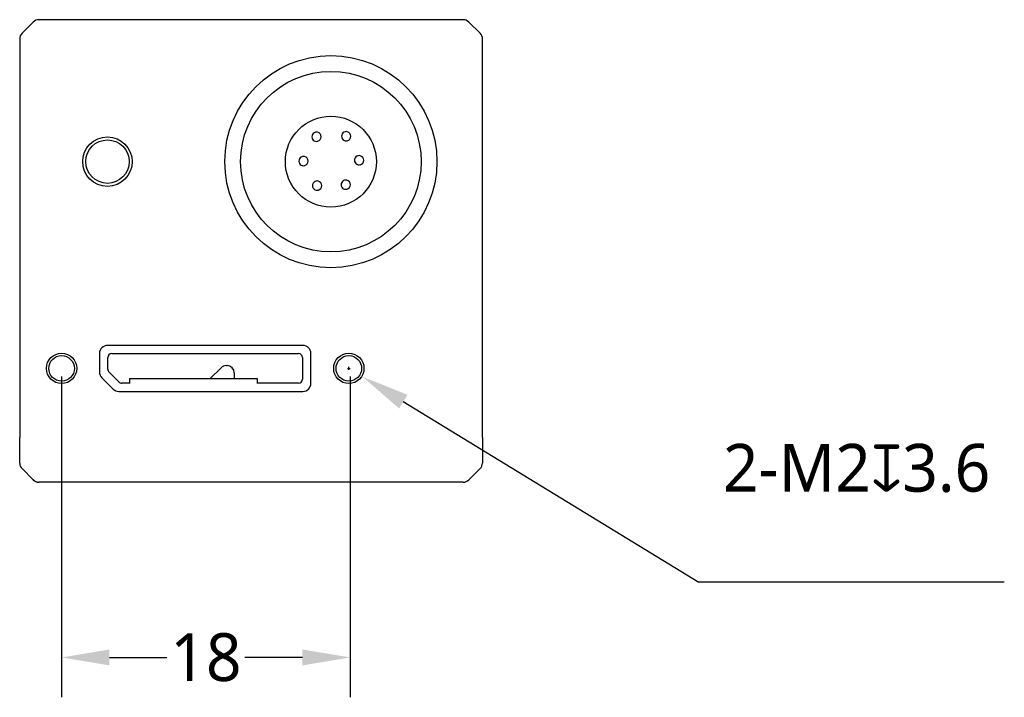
# Model space of a CAD drawing. Extents: x 131 to 418, y 147 to 294.
# Tile 37 of 37: x 314 to 375, y 225 to 268. Entities that reach past the tile are written whole.
import ezdxf

# ---------------------------------------------------------------- set-up
doc = ezdxf.new("R2010")
doc.units = 0
doc.header["$LTSCALE"] = 30.734
doc.header["$MEASUREMENT"] = 0
doc.layers.get('0').update_dxf_attribs({"linetype": 'CONTINUOUS'})
doc.layers.add('00_COMPONENTS', color=7, linetype='CONTINUOUS')
doc.layers.add('51__DRAFT_DIMS', color=7, linetype='CONTINUOUS')
doc.styles.get("Standard").update_dxf_attribs({"font": 'Roboto-Regular.ttf'})

# ---------------------------------------------------------------- blocks, each defined once
blk = doc.blocks.new('_FILLED')
at = {"color": 0, "linetype": 'ByBlock'}
blk.add_solid([(0, 0), (-1, 0.167), (-1, -0.167)], dxfattribs=at)

msp = doc.modelspace()

# ---------------------------------------------------------------- linework, layer by layer
for p, q in [((316.403, 245.225), (316.403, 225.103)), ((334.493, 245.225), (334.493, 225.103)), ((319.403, 227.603), (323.006, 227.603)), ((331.493, 227.603), (327.891, 227.603))]:
    msp.add_line(p, q)
at = {"layer": '00_COMPONENTS'}
for p, q in [((313.925, 266.732), (314.632, 267.439)), ((314.632, 267.439), (313.926, 266.733)), ((341.571, 267.585), (314.986, 267.585)), ((341.925, 267.439), (342.632, 266.732)), ((342.631, 266.733), (341.925, 267.439)), ((313.817, 266.57), (313.788, 266.476)), ((313.863, 266.656), (313.817, 266.57)), ((313.925, 266.732), (313.863, 266.656)), ((342.694, 266.656), (342.632, 266.732)), ((342.74, 266.57), (342.694, 266.656)), ((342.769, 266.476), (342.74, 266.57)), ((313.788, 266.476), (313.778, 266.378)), ((313.778, 266.378), (313.778, 241.385)), ((342.778, 266.378), (342.769, 266.476)), ((342.778, 241.385), (342.778, 266.378)), ((332.308, 260.528), (332.312, 260.528)), ((332.445, 260.528), (332.449, 260.528)), ((334.167, 260.561), (334.171, 260.562)), ((334.304, 260.562), (334.308, 260.561)), ((332.447, 259.965), (332.445, 259.964)), ((332.449, 259.965), (332.447, 259.965)), ((334.307, 259.998), (334.304, 259.998)), ((334.308, 259.998), (334.307, 259.998)), ((331.492, 259.005), (331.496, 259.006)), ((331.629, 259.006), (331.633, 259.005)), ((334.975, 259.057), (334.979, 259.058)), ((335.112, 259.058), (335.116, 259.057)), ((331.632, 258.442), (331.629, 258.442)), ((331.633, 258.442), (331.632, 258.442)), ((335.115, 258.494), (335.112, 258.494)), ((335.116, 258.494), (335.115, 258.494)), ((332.344, 257.464), (332.348, 257.464)), ((332.482, 257.464), (332.485, 257.464)), ((334.138, 257.523), (334.142, 257.524)), ((334.275, 257.524), (334.279, 257.523)), ((332.484, 256.901), (332.482, 256.9)), ((332.485, 256.901), (332.484, 256.901)), ((334.277, 256.96), (334.275, 256.96)), ((334.279, 256.96), (334.277, 256.96)), ((318.817, 246.857), (318.788, 246.763)), ((318.863, 246.943), (318.817, 246.857)), ((318.925, 247.019), (318.863, 246.943)), ((319.001, 247.081), (318.925, 247.019)), ((319.087, 247.127), (319.001, 247.081)), ((319.181, 247.156), (319.087, 247.127)), ((319.278, 247.165), (319.181, 247.156)), ((331.529, 247.165), (319.278, 247.165)), ((331.626, 247.156), (331.529, 247.165)), ((331.72, 247.127), (331.626, 247.156)), ((331.806, 247.081), (331.72, 247.127)), ((331.882, 247.019), (331.806, 247.081)), ((331.944, 246.943), (331.882, 247.019)), ((331.99, 246.857), (331.944, 246.943)), ((332.019, 246.763), (331.99, 246.857)), ((318.788, 246.763), (318.778, 246.665)), ((318.778, 246.665), (318.778, 245.492)), ((319.298, 245.676), (319.298, 246.406)), ((319.548, 246.656), (331.248, 246.656)), ((320.828, 246.666), (320.828, 246.656)), ((321.723, 246.666), (321.723, 246.659)), ((323.723, 246.659), (323.723, 246.666)), ((328.423, 246.666), (328.423, 246.659)), ((331.498, 246.406), (331.498, 245.046)), ((332.028, 246.665), (332.019, 246.763)), ((332.028, 244.785), (332.028, 246.665)), ((325.723, 245.091), (326.395, 245.764)), ((326.713, 245.896), (326.773, 245.896)), ((318.778, 245.492), (318.788, 245.395)), ((318.788, 245.395), (318.817, 245.301)), ((318.817, 245.301), (318.863, 245.215)), ((318.863, 245.215), (318.925, 245.139)), ((318.925, 245.139), (319.632, 244.432)), ((319.372, 245.499), (320.002, 244.869)), ((320.653, 245.091), (320.653, 244.786)), ((320.653, 245.091), (328.653, 245.091)), ((327.223, 245.446), (327.223, 245.091)), ((328.653, 245.091), (328.653, 244.786)), ((319.632, 244.432), (319.708, 244.37)), ((319.708, 244.37), (319.794, 244.323)), ((320.653, 244.796), (320.178, 244.796)), ((331.248, 244.796), (328.653, 244.796)), ((331.72, 244.323), (331.806, 244.37)), ((331.806, 244.37), (331.882, 244.432)), ((331.882, 244.432), (331.944, 244.508)), ((331.944, 244.508), (331.99, 244.594)), ((331.99, 244.594), (332.019, 244.688)), ((332.019, 244.688), (332.028, 244.785)), ((319.794, 244.323), (319.888, 244.295)), ((319.888, 244.295), (319.986, 244.285)), ((319.986, 244.285), (331.529, 244.285)), ((331.529, 244.285), (331.626, 244.295)), ((331.626, 244.295), (331.72, 244.323)), ((313.778, 239.792), (313.778, 241.385)), ((342.778, 241.385), (342.778, 239.792)), ((314.632, 238.732), (313.925, 239.439)), ((342.632, 239.439), (341.925, 238.732)), ((314.648, 238.732), (314.632, 238.732)), ((314.632, 238.732), (314.708, 238.67)), ((314.648, 238.732), (314.657, 238.723)), ((314.657, 238.723), (314.666, 238.715)), ((314.666, 238.715), (314.675, 238.707)), ((314.675, 238.707), (314.684, 238.699)), ((314.684, 238.699), (314.694, 238.691)), ((314.694, 238.691), (314.703, 238.684)), ((314.703, 238.684), (314.713, 238.677)), ((314.708, 238.67), (314.794, 238.623)), ((314.713, 238.677), (314.723, 238.67)), ((314.723, 238.67), (314.734, 238.663)), ((314.734, 238.663), (314.744, 238.657)), ((314.744, 238.657), (314.755, 238.65)), ((314.755, 238.65), (314.766, 238.644)), ((314.766, 238.644), (314.777, 238.639)), ((314.777, 238.639), (314.788, 238.633)), ((314.788, 238.633), (314.799, 238.628)), ((314.794, 238.623), (314.888, 238.595)), ((314.799, 238.628), (314.81, 238.623)), ((314.81, 238.623), (314.822, 238.619)), ((314.822, 238.619), (314.833, 238.615)), ((314.833, 238.615), (314.845, 238.611)), ((314.845, 238.611), (314.856, 238.607)), ((314.856, 238.607), (314.868, 238.603)), ((314.868, 238.603), (314.88, 238.6)), ((314.88, 238.6), (314.892, 238.598)), ((314.888, 238.595), (314.986, 238.585)), ((314.892, 238.598), (314.904, 238.595)), ((314.904, 238.595), (314.916, 238.593)), ((314.916, 238.593), (314.928, 238.591)), ((314.928, 238.591), (314.94, 238.589)), ((314.94, 238.589), (314.953, 238.588)), ((314.953, 238.588), (314.965, 238.587)), ((314.965, 238.587), (314.977, 238.586)), ((314.977, 238.586), (314.989, 238.586)), ((341.571, 238.585), (314.986, 238.585)), ((314.989, 238.586), (315.001, 238.585))]:
    msp.add_line(p, q, dxfattribs=at)
for centre, radius in [((333.278, 258.685), 6.647), ((333.278, 258.685), 5.657), ((333.278, 258.685), 2.85), ((319.278, 258.685), 1.55), ((319.278, 258.685), 1.36), ((316.403, 245.725), 0.95), ((316.403, 245.725), 0.95), ((316.403, 245.725), 0.8), ((316.403, 245.725), 0.8), ((334.403, 245.725), 0.95), ((334.403, 245.725), 0.95), ((334.403, 245.725), 0.8), ((334.403, 245.725), 0.8)]:
    msp.add_circle(centre, radius, dxfattribs=at)
for centre, radius, start, end in [((314.986, 267.085), 0.5, 90, 135), ((341.571, 267.085), 0.5, 45, 90), ((332.38, 260.245), 0.291, 104.22828, 287.00632), ((332.377, 260.26), 0.277, 75.95453, 104.41752), ((332.319, 260.485), 0.0444, 94.88056, 98.71933), ((332.439, 260.485), 0.0442, 81.28179, 85.13037), ((332.378, 260.246), 0.29, 284.04818, 75.95182), ((334.239, 260.279), 0.291, 104.22828, 287.00632), ((334.236, 260.293), 0.277, 75.95453, 104.41752), ((334.178, 260.518), 0.0444, 94.88056, 98.71933), ((334.298, 260.518), 0.0442, 81.28179, 85.13037), ((334.238, 260.28), 0.29, 284.04818, 75.95182), ((332.318, 260.008), 0.044, 261.28009, 265.14613), ((334.178, 260.041), 0.044, 261.28009, 265.14613), ((331.564, 258.723), 0.291, 104.22828, 287.00632), ((331.561, 258.737), 0.277, 75.95453, 104.41752), ((331.503, 258.962), 0.0444, 94.88056, 98.71933), ((331.623, 258.962), 0.0442, 81.28179, 85.13037), ((331.563, 258.724), 0.29, 284.04818, 75.95182), ((335.047, 258.775), 0.291, 104.22828, 287.00632), ((335.044, 258.789), 0.277, 75.95453, 104.41752), ((334.986, 259.014), 0.0444, 94.88056, 98.71933), ((335.106, 259.014), 0.0442, 81.28179, 85.13037), ((335.046, 258.776), 0.29, 284.04818, 75.95182), ((331.503, 258.485), 0.044, 261.28009, 265.14613), ((334.986, 258.537), 0.044, 261.28009, 265.14613), ((332.416, 257.181), 0.291, 104.22828, 287.00632), ((332.413, 257.196), 0.277, 75.95453, 104.41752), ((332.355, 257.421), 0.0444, 94.88056, 98.71933), ((332.475, 257.421), 0.0442, 81.28179, 85.13037), ((332.415, 257.182), 0.29, 284.04818, 75.95182), ((334.21, 257.241), 0.291, 104.22828, 287.00632), ((334.207, 257.255), 0.277, 75.95453, 104.41752), ((334.148, 257.48), 0.0444, 94.88056, 98.71933), ((334.268, 257.48), 0.0442, 81.28179, 85.13037), ((334.208, 257.242), 0.29, 284.04818, 75.95182), ((332.355, 256.944), 0.044, 261.28009, 265.14613), ((334.148, 257.003), 0.044, 261.28009, 265.14613), ((319.548, 246.406), 0.25, 89.99946, 179.99946), ((331.248, 246.406), 0.25, 359.99946, 89.99946), ((319.548, 245.676), 0.25, 179.99946, 224.99946), ((326.713, 245.446), 0.45, 89.99946, 134.99812), ((326.773, 245.446), 0.45, 359.99955, 89.99946), ((331.248, 245.046), 0.25, 269.99946, 359.99946), ((320.178, 245.046), 0.25, 224.99946, 269.99946), ((314.278, 239.792), 0.5, 180, 225), ((342.278, 239.792), 0.5, 315, 0), ((314.986, 239.085), 0.5, 225, 270), ((341.571, 239.085), 0.5, 270, 315)]:
    msp.add_arc(centre, radius, start, end, dxfattribs=at)
at = {"layer": '51__DRAFT_DIMS'}
for p, q in [((334.313, 245.725), (334.493, 245.725)), ((334.403, 245.635), (334.403, 245.815)), ((337.817, 243.641), (356.341, 232.329)), ((375.477, 232.329), (356.341, 232.329))]:
    msp.add_line(p, q, dxfattribs=at)

# ---------------------------------------------------------------- block references
at = {"xscale": 3, "yscale": 3, "zscale": 3, "rotation": 180}
msp.add_blockref('_FILLED', (316.403, 227.603), dxfattribs=at)
at = {"xscale": 3, "yscale": 3, "zscale": 3}
msp.add_blockref('_FILLED', (334.493, 227.603), dxfattribs=at)
at = {"layer": '51__DRAFT_DIMS', "xscale": 3, "yscale": 3, "zscale": 3, "rotation": 148.5894534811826}
msp.add_blockref('_FILLED', (335.257, 245.204), dxfattribs=at)

# ---------------------------------------------------------------- texts
at = {"insert": (325.448, 227.603), "char_height": 3, "attachment_point": 5}
msp.add_mtext('\\A1;18{}{{\\H0.7x;}{}}', dxfattribs=at)
at = {"layer": '51__DRAFT_DIMS', "insert": (366.221, 236.963), "char_height": 3, "attachment_point": 5}
msp.add_mtext('\\A1;{2-M2{\\fgdt;x}3.6\\P }', dxfattribs=at)

doc.saveas('drawing.dxf')
